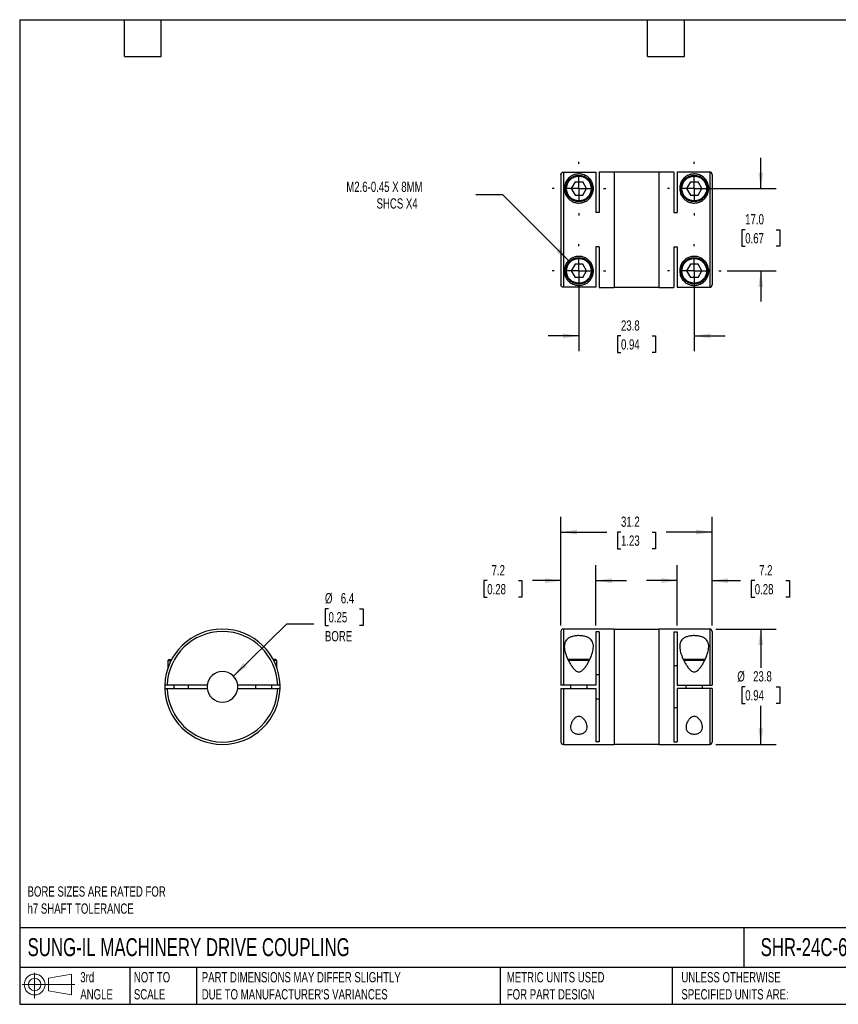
# Model space of a CAD drawing. Header units: millimetres. Extents: x 6 to 273, y 6 to 210.
# Tile 1 of 2: x 6 to 175, y 6 to 210. Entities that reach past the tile are written whole.
import ezdxf

# ---------------------------------------------------------------- set-up
doc = ezdxf.new("R2010")
doc.units = ezdxf.units.MM
doc.linetypes.add('SLD-Center', pattern=[19.05, 15.24, -1.27, 1.27, -1.27])
doc.linetypes.add('SLD-Solid', pattern=[0])
doc.layers.add('CENTER', color=40, linetype='SLD-Center')
doc.layers.add('SLD-DEFPOINTS', color=7, linetype='Continuous')
doc.layers.add('DIMENSIONS', color=140, linetype='SLD-Solid', lineweight=25)
doc.layers.add('TEXT', color=140, linetype='SLD-Solid', lineweight=25)
doc.styles.add('SLDTEXTSTYLE0', font='TXT', dxfattribs={"width": 0.7})
doc.dimstyles.new('SLDDIMSTYLE0', dxfattribs={"dimtxt": 2.158008, "dimasz": 3.302, "dimexe": 0, "dimexo": 0.0625, "dimgap": 0.539502, "dimtad": 0, "dimtih": 1, "dimtoh": 1, "dimdec": 1, "dimrnd": 1e-09, "dimzin": 12, "dimdsep": 46, "dimtxsty": 'SLDTEXTSTYLE0', "dimsah": 1, "dimcen": 0.09, "dimadec": 0, "dimazin": 3, "dimtfac": 1, "dimtdec": 1, "dimtmove": 0, "dimatfit": 0, "dimfxl": 0, "dimfrac": 2, "dimtolj": 1, "dimtzin": 12, "dimarcsym": 0})
doc.dimstyles.new('SLDDIMSTYLE1', dxfattribs={"dimtxt": 2.158008, "dimasz": 3.302, "dimexe": 0, "dimexo": 0.0625, "dimgap": 0.539502, "dimtad": 0, "dimtih": 1, "dimtoh": 1, "dimdec": 1, "dimrnd": 1e-09, "dimzin": 12, "dimdsep": 46, "dimtxsty": 'SLDTEXTSTYLE0', "dimsah": 1, "dimcen": 0.09, "dimadec": 0, "dimazin": 3, "dimtfac": 1, "dimtdec": 1, "dimtofl": 0, "dimtmove": 0, "dimatfit": 3, "dimfxl": 0, "dimfrac": 2, "dimtolj": 1, "dimtzin": 12, "dimarcsym": 0})
doc.dimstyles.new('SLDDIMSTYLE2', dxfattribs={"dimtxt": 2.158008, "dimasz": 3.302, "dimexe": 0, "dimexo": 0.0625, "dimgap": 0.539502, "dimtad": 0, "dimtih": 1, "dimtoh": 1, "dimdec": 1, "dimrnd": 1e-09, "dimzin": 12, "dimdsep": 46, "dimtxsty": 'SLDTEXTSTYLE0', "dimsah": 1, "dimcen": 0, "dimadec": 0, "dimazin": 3, "dimtfac": 1, "dimtdec": 1, "dimtofl": 0, "dimtmove": 0, "dimatfit": 3, "dimfxl": 0, "dimfrac": 2, "dimtolj": 1, "dimtzin": 12, "dimarcsym": 0})
doc.dimstyles.new('SLDDIMSTYLE3', dxfattribs={"dimtxt": 2.158008, "dimasz": 3.302, "dimexe": 0, "dimexo": 0.0625, "dimgap": 0.539502, "dimtad": 0, "dimtih": 1, "dimtoh": 1, "dimdec": 1, "dimrnd": 1e-09, "dimzin": 4, "dimdsep": 46, "dimtxsty": 'SLDTEXTSTYLE0', "dimsah": 1, "dimcen": 0.09, "dimadec": 0, "dimazin": 1, "dimtfac": 1, "dimtdec": 1, "dimtmove": 0, "dimatfit": 0, "dimfxl": 0, "dimfrac": 2, "dimtolj": 1, "dimtzin": 12, "dimarcsym": 0})
doc.dimstyles.new('SLDDIMSTYLE4', dxfattribs={"dimtxt": 2.158008, "dimasz": 3.302, "dimexe": 0, "dimexo": 0.0625, "dimgap": 0.539502, "dimtad": 0, "dimtih": 1, "dimtoh": 1, "dimdec": 1, "dimrnd": 1e-09, "dimzin": 12, "dimdsep": 46, "dimtxsty": 'SLDTEXTSTYLE0', "dimsah": 1, "dimcen": 0, "dimadec": 0, "dimazin": 3, "dimtfac": 1, "dimtdec": 1, "dimtofl": 0, "dimtmove": 0, "dimatfit": 3, "dimfxl": 0, "dimfrac": 2, "dimtolj": 1, "dimtzin": 12, "dimarcsym": 0})

# ---------------------------------------------------------------- blocks, each defined once
blk = doc.blocks.new('Block11')
at = {"color": 7, "linetype": 'SLD-Solid', "lineweight": 18}
for p, q in [((2.59, 5.31), (2.59, 0)), ((5.48, 4.17), (10.18, 5.03)), ((5.48, 1.6), (5.48, 4.17)), ((10.18, 5.03), (10.18, 0.73)), ((0, 2.88), (10.87, 2.88)), ((5.48, 1.6), (10.18, 0.73))]:
    blk.add_line(p, q, dxfattribs=at)
for radius in [2.15, 1.29]:
    blk.add_circle((2.59, 2.88), radius, dxfattribs=at)
blk = doc.blocks.new('Block12')
at = {"layer": 'SLD-DEFPOINTS'}
blk.add_blockref('Block11', (0, 0), dxfattribs=at)
blk = doc.blocks.new('_D')
at = {"layer": 'DIMENSIONS'}
for p, q in [((142.02, 84.5), (142.02, 96.96)), ((149.22, 84.55), (149.22, 96.96)), ((142.02, 93.78), (135.67, 93.78)), ((149.22, 93.78), (155.08, 93.78)), ((158.01, 93.78), (157.28, 93.78)), ((157.28, 93.78), (157.28, 90.35)), ((164.42, 93.78), (165.15, 93.78)), ((165.15, 93.78), (165.15, 90.35)), ((157.28, 90.35), (158.01, 90.35)), ((165.15, 90.35), (164.42, 90.35))]:
    blk.add_line(p, q, dxfattribs=at)
for points in [[(142.02, 93.78), (138.71, 94.29), (138.71, 93.27)], [(149.22, 93.78), (152.52, 93.27), (152.52, 94.29)]]:
    blk.add_solid(points, dxfattribs=at)
at = {"layer": 'DIMENSIONS', "char_height": 2.117, "attachment_point": 1, "style": 'SLDTEXTSTYLE0'}
for s, insert in [('7.2', (158.91, 96.99)), ('0.28', (158.01, 93.08))]:
    blk.add_mtext(s, dxfattribs=dict(at, insert=insert))
blk = doc.blocks.new('_D_1')
at = {"layer": 'DIMENSIONS'}
for p, q in [((118.02, 84.55), (118.02, 96.96)), ((125.22, 84.5), (125.22, 96.96)), ((102.81, 93.78), (102.09, 93.78)), ((102.09, 93.78), (102.09, 90.35)), ((109.23, 93.78), (109.95, 93.78)), ((109.95, 93.78), (109.95, 90.35)), ((118.02, 93.78), (112.15, 93.78)), ((125.22, 93.78), (131.57, 93.78)), ((102.09, 90.35), (102.81, 90.35)), ((109.95, 90.35), (109.23, 90.35))]:
    blk.add_line(p, q, dxfattribs=at)
for points in [[(118.02, 93.78), (114.71, 94.29), (114.71, 93.27)], [(125.22, 93.78), (128.52, 93.27), (128.52, 94.29)]]:
    blk.add_solid(points, dxfattribs=at)
at = {"layer": 'DIMENSIONS', "char_height": 2.117, "attachment_point": 1, "style": 'SLDTEXTSTYLE0'}
for s, insert in [('7.2', (103.71, 96.99)), ('0.28', (102.81, 93.08))]:
    blk.add_mtext(s, dxfattribs=dict(at, insert=insert))
blk = doc.blocks.new('_D_2')
at = {"layer": 'DIMENSIONS'}
for p, q in [((118.02, 84.55), (118.02, 106.97)), ((149.22, 84.55), (149.22, 106.97)), ((118.02, 103.8), (127.49, 103.8)), ((130.41, 103.8), (129.69, 103.8)), ((129.69, 103.8), (129.69, 100.37)), ((136.82, 103.8), (137.55, 103.8)), ((137.55, 103.8), (137.55, 100.37)), ((149.22, 103.8), (139.75, 103.8)), ((129.69, 100.37), (130.41, 100.37)), ((137.55, 100.37), (136.82, 100.37))]:
    blk.add_line(p, q, dxfattribs=at)
for points in [[(118.02, 103.8), (121.32, 103.29), (121.32, 104.31)], [(149.22, 103.8), (145.91, 104.31), (145.91, 103.29)]]:
    blk.add_solid(points, dxfattribs=at)
at = {"layer": 'DIMENSIONS', "char_height": 2.117, "attachment_point": 1, "style": 'SLDTEXTSTYLE0'}
for s, insert in [('31.2', (130.41, 107.01)), ('1.23', (130.41, 103.1))]:
    blk.add_mtext(s, dxfattribs=dict(at, insert=insert))
blk = doc.blocks.new('_D_3')
at = {"layer": 'DIMENSIONS'}
for p, q in [((149.99, 83.78), (162.42, 83.78)), ((159.25, 83.78), (159.25, 75.79)), ((156.04, 71.88), (155.31, 71.88)), ((155.31, 71.88), (155.31, 68.45)), ((162.45, 71.88), (163.18, 71.88)), ((163.18, 71.88), (163.18, 68.45)), ((155.31, 68.45), (156.04, 68.45)), ((159.25, 59.98), (159.25, 67.97)), ((163.18, 68.45), (162.45, 68.45)), ((149.99, 59.98), (162.42, 59.98))]:
    blk.add_line(p, q, dxfattribs=at)
for points in [[(159.25, 83.78), (158.74, 80.48), (159.75, 80.48)], [(159.25, 59.98), (159.75, 63.28), (158.74, 63.28)]]:
    blk.add_solid(points, dxfattribs=at)
at = {"layer": 'DIMENSIONS', "char_height": 2.117, "attachment_point": 1, "style": 'SLDTEXTSTYLE0'}
for s, insert in [('%%c', (154.41, 75.09)), ('23.8', (157.67, 75.09)), ('0.94', (156.04, 71.18))]:
    blk.add_mtext(s, dxfattribs=dict(at, insert=insert))
blk = doc.blocks.new('_D_5')
at = {"layer": 'DIMENSIONS'}
for p, q in [((121.72, 156.44), (121.72, 141.11)), ((145.52, 156.44), (145.52, 141.11)), ((121.72, 144.29), (115.37, 144.29)), ((130.41, 144.29), (129.69, 144.29)), ((129.69, 144.29), (129.69, 140.86)), ((136.82, 144.29), (137.55, 144.29)), ((137.55, 144.29), (137.55, 140.86)), ((145.52, 144.29), (151.87, 144.29)), ((129.69, 140.86), (130.41, 140.86)), ((137.55, 140.86), (136.82, 140.86))]:
    blk.add_line(p, q, dxfattribs=at)
for points in [[(121.72, 144.29), (118.41, 144.8), (118.41, 143.78)], [(145.52, 144.29), (148.82, 143.78), (148.82, 144.8)]]:
    blk.add_solid(points, dxfattribs=at)
at = {"layer": 'DIMENSIONS', "char_height": 2.117, "attachment_point": 1, "style": 'SLDTEXTSTYLE0'}
for s, insert in [('23.8', (130.41, 147.5)), ('0.94', (130.41, 143.59))]:
    blk.add_mtext(s, dxfattribs=dict(at, insert=insert))
blk = doc.blocks.new('_D_6')
at = {"layer": 'DIMENSIONS'}
for p, q in [((159.25, 174.71), (159.25, 181.06)), ((146.79, 174.71), (162.42, 174.71)), ((156.04, 166.21), (155.31, 166.21)), ((155.31, 166.21), (155.31, 162.78)), ((162.45, 166.21), (163.18, 166.21)), ((163.18, 166.21), (163.18, 162.78)), ((155.31, 162.78), (156.04, 162.78)), ((163.18, 162.78), (162.45, 162.78)), ((152.33, 157.71), (162.42, 157.71)), ((159.25, 157.71), (159.25, 151.36))]:
    blk.add_line(p, q, dxfattribs=at)
for points in [[(159.25, 174.71), (159.75, 178.01), (158.74, 178.01)], [(159.25, 157.71), (158.74, 154.41), (159.75, 154.41)]]:
    blk.add_solid(points, dxfattribs=at)
at = {"layer": 'DIMENSIONS', "char_height": 2.117, "attachment_point": 1, "style": 'SLDTEXTSTYLE0'}
for s, insert in [('17.0', (156.04, 169.42)), ('0.67', (156.04, 165.51))]:
    blk.add_mtext(s, dxfattribs=dict(at, insert=insert))
blk = doc.blocks.new('_D_7')
at = {"layer": 'DIMENSIONS'}
for p, q in [((106.04, 173.39), (100.48, 173.39)), ((119.77, 159.65), (106.04, 173.39))]:
    blk.add_line(p, q, dxfattribs=at)
blk.add_solid([(119.77, 159.65), (117.8, 162.35), (117.08, 161.63)], dxfattribs=at)
at = {"layer": 'DIMENSIONS', "attachment_point": 1, "style": 'SLDTEXTSTYLE0'}
for s, insert, char_height in [('M2.6-0.45 X 8MM', (73.73, 176.12), 2.1167), ('SHCS X4', (79.98, 172.69), 2.117)]:
    blk.add_mtext(s, dxfattribs=dict(at, insert=insert, char_height=char_height))
blk = doc.blocks.new('SW_CENTERMARKSYMBOL_1')
at = {"layer": 'CENTER', "color": 0}
for p, q in [((0, 5.08), (0, 5.54)), ((0, 0), (0, 2.54)), ((-5.08, 0), (-5.54, 0)), ((0, 0), (-2.54, 0)), ((0, 0), (0, -2.54)), ((0, 0), (2.54, 0)), ((5.08, 0), (5.54, 0)), ((0, -5.08), (0, -5.54))]:
    blk.add_line(p, q, dxfattribs=at)
blk = doc.blocks.new('SW_CENTERMARKSYMBOL_2')
at = {"layer": 'CENTER', "color": 0}
for p, q in [((0, 5.08), (0, 5.54)), ((0, 0), (0, 2.54)), ((-5.08, 0), (-5.54, 0)), ((0, 0), (-2.54, 0)), ((0, 0), (0, -2.54)), ((0, 0), (2.54, 0)), ((5.08, 0), (5.54, 0)), ((0, -5.08), (0, -5.54))]:
    blk.add_line(p, q, dxfattribs=at)
blk = doc.blocks.new('SW_CENTERMARKSYMBOL_3')
at = {"layer": 'CENTER', "color": 0}
for p, q in [((0, 5.08), (0, 5.54)), ((0, 0), (0, 2.54)), ((-5.08, 0), (-5.54, 0)), ((0, 0), (-2.54, 0)), ((0, 0), (0, -2.54)), ((0, 0), (2.54, 0)), ((5.08, 0), (5.54, 0)), ((0, -5.08), (0, -5.54))]:
    blk.add_line(p, q, dxfattribs=at)
blk = doc.blocks.new('SW_CENTERMARKSYMBOL_4')
at = {"layer": 'CENTER', "color": 0}
for p, q in [((0, 5.08), (0, 5.54)), ((0, 0), (0, 2.54)), ((-5.08, 0), (-5.54, 0)), ((0, 0), (-2.54, 0)), ((0, 0), (0, -2.54)), ((0, 0), (2.54, 0)), ((5.08, 0), (5.54, 0)), ((0, -5.08), (0, -5.54))]:
    blk.add_line(p, q, dxfattribs=at)
blk = doc.blocks.new('_D_8')
at = {"layer": 'DIMENSIONS'}
for p, q in [((70.07, 87.99), (69.35, 87.99)), ((69.35, 87.99), (69.35, 84.56)), ((76.49, 87.99), (77.21, 87.99)), ((77.21, 87.99), (77.21, 84.56)), ((50.45, 74.1), (61.48, 84.86)), ((61.48, 84.86), (67.04, 84.86)), ((69.35, 84.56), (70.07, 84.56)), ((77.21, 84.56), (76.49, 84.56))]:
    blk.add_line(p, q, dxfattribs=at)
blk.add_solid([(50.45, 74.1), (53.17, 76.04), (52.46, 76.77)], dxfattribs=at)
at = {"layer": 'DIMENSIONS', "char_height": 2.117, "attachment_point": 1, "style": 'SLDTEXTSTYLE0'}
for s, insert in [('%%c', (69.34, 91.21)), ('6.4', (72.6, 91.21)), ('0.25', (70.07, 87.29)), ('BORE', (69.33, 83.38))]:
    blk.add_mtext(s, dxfattribs=dict(at, insert=insert))

msp = doc.modelspace()

# ---------------------------------------------------------------- linework, layer by layer
for p, q in [((118.02, 177.6), (118.02, 154.82)), ((118.52, 178.1), (118.52, 154.32)), ((118.52, 178.1), (125.22, 178.1)), ((125.22, 178.1), (125.22, 169.77)), ((129.02, 178.11), (125.92, 178.11)), ((125.92, 178.11), (125.92, 169.77)), ((129.02, 178.11), (129.02, 154.31)), ((138.22, 178.06), (129.02, 178.06)), ((141.32, 178.11), (138.22, 178.11)), ((138.22, 178.11), (138.22, 154.31)), ((141.32, 178.11), (141.32, 169.77)), ((142.02, 178.1), (142.02, 169.77)), ((148.72, 178.1), (142.02, 178.1)), ((148.72, 178.1), (148.72, 154.32)), ((149.22, 177.6), (149.22, 154.82)), ((120.92, 176.09), (120.13, 174.71)), ((120.92, 176.09), (122.51, 176.09)), ((123.3, 174.71), (122.51, 176.09)), ((144.72, 176.09), (143.93, 174.71)), ((144.72, 176.09), (146.31, 176.09)), ((147.1, 174.71), (146.31, 176.09)), ((120.13, 174.71), (120.92, 173.34)), ((120.92, 173.34), (122.51, 173.34)), ((122.51, 173.34), (123.3, 174.71)), ((143.93, 174.71), (144.72, 173.34)), ((144.72, 173.34), (146.31, 173.34)), ((146.31, 173.34), (147.1, 174.71)), ((125.92, 169.77), (125.22, 169.77)), ((141.32, 169.77), (142.02, 169.77)), ((125.92, 162.65), (125.22, 162.65)), ((125.22, 162.65), (125.22, 154.32)), ((125.92, 162.65), (125.92, 154.31)), ((141.32, 162.65), (142.02, 162.65)), ((141.32, 162.65), (141.32, 154.31)), ((142.02, 162.65), (142.02, 154.32)), ((120.92, 159.09), (120.13, 157.71)), ((122.51, 159.09), (120.92, 159.09)), ((123.3, 157.71), (122.51, 159.09)), ((144.72, 159.09), (143.93, 157.71)), ((146.31, 159.09), (144.72, 159.09)), ((147.1, 157.71), (146.31, 159.09)), ((120.13, 157.71), (120.92, 156.34)), ((122.51, 156.34), (123.3, 157.71)), ((143.93, 157.71), (144.72, 156.34)), ((146.31, 156.34), (147.1, 157.71)), ((122.51, 156.34), (120.92, 156.34)), ((146.31, 156.34), (144.72, 156.34)), ((125.22, 154.32), (118.52, 154.32)), ((125.92, 154.31), (129.02, 154.31)), ((129.02, 154.36), (138.22, 154.36)), ((138.22, 154.31), (141.32, 154.31)), ((142.02, 154.32), (148.72, 154.32)), ((129.02, 83.78), (118.52, 83.78)), ((118.52, 83.78), (118.52, 72.23)), ((129.02, 83.78), (129.02, 59.98)), ((138.22, 83.73), (129.02, 83.73)), ((148.72, 83.78), (138.22, 83.78)), ((138.22, 83.78), (138.22, 59.98)), ((148.72, 83.78), (148.72, 72.23)), ((118.02, 83.28), (118.02, 72.23)), ((125.92, 83.23), (125.22, 83.23)), ((125.22, 83.23), (125.22, 72.23)), ((125.92, 83.23), (125.92, 60.53)), ((141.32, 83.23), (142.02, 83.23)), ((141.32, 83.23), (141.32, 60.53)), ((142.02, 83.23), (142.02, 72.23)), ((149.22, 83.28), (149.22, 72.23)), ((37.13, 77.48), (36.93, 77.28)), ((36.93, 77.28), (36.93, 75.76)), ((36.93, 77.28), (37.57, 77.28)), ((37.13, 77.48), (37.68, 77.48)), ((59.23, 77.48), (58.68, 77.48)), ((59.43, 77.28), (58.78, 77.28)), ((59.43, 77.28), (59.23, 77.48)), ((59.43, 75.76), (59.43, 77.28)), ((123.96, 77.48), (119.48, 77.48)), ((123.86, 77.28), (119.57, 77.28)), ((147.76, 77.48), (143.28, 77.48)), ((147.66, 77.28), (143.37, 77.28)), ((142.02, 76.18), (141.32, 76.18)), ((125.22, 74.43), (125.92, 74.43)), ((45.02, 72.23), (36.78, 72.23)), ((36.78, 71.53), (45.02, 71.53)), ((38.18, 72.23), (38.18, 71.53)), ((41.18, 71.53), (41.18, 72.23)), ((59.57, 72.23), (51.33, 72.23)), ((51.33, 71.53), (59.57, 71.53)), ((54.98, 72.23), (54.98, 71.53)), ((58.38, 71.53), (58.38, 72.23)), ((118.02, 71.53), (118.02, 60.48)), ((125.22, 72.23), (118.52, 72.23)), ((118.52, 71.53), (125.22, 71.53)), ((118.52, 71.53), (118.52, 59.98)), ((120.02, 72.23), (120.02, 71.53)), ((123.42, 71.53), (123.42, 72.23)), ((125.22, 71.53), (125.22, 60.53)), ((142.02, 72.23), (148.72, 72.23)), ((142.02, 71.53), (142.02, 60.53)), ((148.72, 71.53), (142.02, 71.53)), ((143.82, 72.23), (143.82, 71.53)), ((147.22, 71.53), (147.22, 72.23)), ((148.72, 71.53), (148.72, 59.98)), ((149.22, 71.53), (149.22, 60.48)), ((125.92, 69.33), (125.22, 69.33)), ((141.32, 67.58), (142.02, 67.58)), ((118.52, 59.98), (129.02, 59.98)), ((125.92, 60.53), (125.22, 60.53)), ((129.02, 60.03), (138.22, 60.03)), ((138.22, 59.98), (148.72, 59.98)), ((141.32, 60.53), (142.02, 60.53))]:
    msp.add_line(p, q)
for centre, radius in [((121.72, 174.71), 2.75), ((121.72, 174.71), 2.55), ((145.52, 174.71), 2.75), ((145.52, 174.71), 2.55), ((121.72, 157.71), 2.75), ((121.72, 157.71), 2.55), ((145.52, 157.71), 2.75), ((145.52, 157.71), 2.55)]:
    msp.add_circle(centre, radius)
for centre, radius, start, end in [((48.18, 71.88), 11.9, 1.6854, 178.3146), ((118.52, 83.28), 0.5, 90, 180), ((148.72, 83.28), 0.5, 0, 90), ((48.18, 71.88), 11.4, 1.7594, 178.2406), ((48.18, 71.88), 3.17, 6.3289, 173.6711), ((48.18, 71.88), 11.9, 178.3146, 181.6854), ((48.18, 71.88), 11.9, 181.6854, 358.3146), ((48.18, 71.88), 11.4, 181.7594, 358.2406), ((48.18, 71.88), 3.17, 173.6711, 186.3289), ((48.18, 71.88), 3.17, 186.3289, 353.6711), ((48.18, 71.88), 3.17, 353.6711, 6.3289), ((48.18, 71.88), 11.9, 358.3146, 1.6854), ((118.52, 60.48), 0.5, 180, 270), ((148.72, 60.48), 0.5, 270, 0)]:
    msp.add_arc(centre, radius, start, end)
for points, knots in [([(118.02, 177.6), (118.02, 177.74), (118.07, 177.87), (118.26, 178.05), (118.38, 178.1), (118.52, 178.1)], [0, 0, 0, 0, 0.5, 0.5, 1, 1, 1, 1]), ([(124.72, 174.71), (124.72, 174.53), (124.7, 174.34), (124.63, 173.95), (124.57, 173.76), (124.41, 173.36), (124.3, 173.17), (124.04, 172.79), (123.88, 172.62), (123.52, 172.3), (123.31, 172.15), (122.86, 171.92), (122.61, 171.83), (122.23, 171.75), (122.1, 171.73), (121.84, 171.71), (121.7, 171.71), (121.44, 171.72), (121.31, 171.73), (121.06, 171.78), (120.93, 171.81), (120.56, 171.93), (120.33, 172.04), (120.01, 172.24), (119.91, 172.31), (119.72, 172.47), (119.63, 172.55), (119.39, 172.81), (119.25, 172.99), (119.02, 173.37), (118.93, 173.57), (118.8, 173.96), (118.76, 174.16), (118.72, 174.54), (118.71, 174.72), (118.75, 175.26), (118.83, 175.58), (119.01, 176.02), (119.08, 176.16), (119.25, 176.42), (119.34, 176.54), (119.63, 176.89), (119.86, 177.09), (120.26, 177.34), (120.4, 177.41), (120.64, 177.51), (120.72, 177.54), (120.9, 177.6), (121, 177.62), (121.21, 177.67), (121.32, 177.69), (121.51, 177.7), (121.57, 177.71), (121.7, 177.71), (121.77, 177.71), (121.96, 177.7), (122.09, 177.69), (122.31, 177.65), (122.42, 177.63), (122.7, 177.55), (122.87, 177.49), (123.17, 177.34), (123.3, 177.26), (123.69, 176.99), (123.9, 176.79), (124.18, 176.43), (124.27, 176.3), (124.42, 176.02), (124.49, 175.88), (124.65, 175.42), (124.72, 175.08), (124.72, 174.71)], [0, 0, 0, 0, 0.03125, 0.03125, 0.0625, 0.0625, 0.09375, 0.09375, 0.125, 0.125, 0.15625, 0.15625, 0.1875, 0.1875, 0.203125, 0.203125, 0.21875, 0.21875, 0.234375, 0.234375, 0.25, 0.25, 0.28125, 0.28125, 0.296875, 0.296875, 0.3125, 0.3125, 0.34375, 0.34375, 0.375, 0.375, 0.40625, 0.40625, 0.4375, 0.4375, 0.5, 0.5, 0.53125, 0.53125, 0.5625, 0.5625, 0.625, 0.625, 0.65625, 0.65625, 0.671875, 0.671875, 0.6875, 0.6875, 0.703125, 0.703125, 0.710938, 0.710938, 0.71875, 0.71875, 0.734375, 0.734375, 0.75, 0.75, 0.78125, 0.78125, 0.8125, 0.8125, 0.875, 0.875, 0.90625, 0.90625, 0.9375, 0.9375, 1, 1, 1, 1]), ([(148.52, 174.71), (148.52, 174.53), (148.5, 174.34), (148.43, 173.95), (148.37, 173.76), (148.21, 173.36), (148.1, 173.17), (147.84, 172.79), (147.68, 172.62), (147.32, 172.3), (147.11, 172.15), (146.66, 171.92), (146.41, 171.83), (146.03, 171.75), (145.9, 171.73), (145.64, 171.71), (145.5, 171.71), (145.24, 171.72), (145.11, 171.73), (144.86, 171.78), (144.73, 171.81), (144.36, 171.93), (144.13, 172.04), (143.81, 172.24), (143.71, 172.31), (143.52, 172.47), (143.43, 172.55), (143.19, 172.81), (143.05, 172.99), (142.82, 173.37), (142.73, 173.57), (142.6, 173.96), (142.56, 174.16), (142.52, 174.54), (142.51, 174.72), (142.55, 175.26), (142.63, 175.58), (142.81, 176.02), (142.88, 176.16), (143.05, 176.42), (143.14, 176.54), (143.43, 176.89), (143.66, 177.09), (144.06, 177.34), (144.2, 177.41), (144.44, 177.51), (144.52, 177.54), (144.7, 177.6), (144.8, 177.62), (145.01, 177.67), (145.12, 177.69), (145.31, 177.7), (145.37, 177.71), (145.5, 177.71), (145.57, 177.71), (145.76, 177.7), (145.89, 177.69), (146.11, 177.65), (146.22, 177.63), (146.5, 177.55), (146.67, 177.49), (146.97, 177.34), (147.1, 177.26), (147.49, 176.99), (147.7, 176.79), (147.98, 176.43), (148.07, 176.3), (148.22, 176.02), (148.29, 175.88), (148.45, 175.42), (148.52, 175.08), (148.52, 174.71)], [0, 0, 0, 0, 0.03125, 0.03125, 0.0625, 0.0625, 0.09375, 0.09375, 0.125, 0.125, 0.15625, 0.15625, 0.1875, 0.1875, 0.203125, 0.203125, 0.21875, 0.21875, 0.234375, 0.234375, 0.25, 0.25, 0.28125, 0.28125, 0.296875, 0.296875, 0.3125, 0.3125, 0.34375, 0.34375, 0.375, 0.375, 0.40625, 0.40625, 0.4375, 0.4375, 0.5, 0.5, 0.53125, 0.53125, 0.5625, 0.5625, 0.625, 0.625, 0.65625, 0.65625, 0.671875, 0.671875, 0.6875, 0.6875, 0.703125, 0.703125, 0.710937, 0.710937, 0.71875, 0.71875, 0.734375, 0.734375, 0.75, 0.75, 0.78125, 0.78125, 0.8125, 0.8125, 0.875, 0.875, 0.90625, 0.90625, 0.9375, 0.9375, 1, 1, 1, 1]), ([(149.22, 177.6), (149.22, 177.74), (149.16, 177.87), (148.98, 178.05), (148.85, 178.1), (148.72, 178.1)], [0, 0, 0, 0, 0.5, 0.5, 1, 1, 1, 1]), ([(121.72, 154.71), (121.58, 154.71), (121.45, 154.72), (121.22, 154.75), (121.11, 154.77), (120.81, 154.84), (120.64, 154.9), (120.33, 155.04), (120.19, 155.12), (119.93, 155.29), (119.81, 155.39), (119.48, 155.69), (119.29, 155.92), (119.05, 156.33), (118.98, 156.47), (118.86, 156.77), (118.82, 156.93), (118.75, 157.26), (118.72, 157.43), (118.71, 157.8), (118.72, 157.98), (118.78, 158.36), (118.83, 158.56), (118.98, 158.95), (119.07, 159.15), (119.32, 159.53), (119.47, 159.71), (119.82, 160.04), (120.02, 160.19), (120.34, 160.38), (120.46, 160.44), (120.7, 160.53), (120.82, 160.58), (121.07, 160.64), (121.2, 160.67), (121.46, 160.7), (121.59, 160.71), (121.98, 160.71), (122.24, 160.68), (122.75, 160.54), (122.98, 160.44), (123.42, 160.19), (123.62, 160.04), (123.97, 159.71), (124.12, 159.53), (124.36, 159.15), (124.45, 158.95), (124.6, 158.56), (124.65, 158.36), (124.74, 157.79), (124.72, 157.43), (124.58, 156.76), (124.46, 156.46), (124.15, 155.92), (123.96, 155.69), (123.62, 155.39), (123.5, 155.29), (123.24, 155.12), (123.1, 155.04), (122.79, 154.9), (122.63, 154.84), (122.32, 154.77), (122.22, 154.75), (121.98, 154.72), (121.85, 154.71), (121.72, 154.71)], [0, 0, 0, 0, 0.015625, 0.015625, 0.03125, 0.03125, 0.0625, 0.0625, 0.09375, 0.09375, 0.125, 0.125, 0.1875, 0.1875, 0.21875, 0.21875, 0.25, 0.25, 0.28125, 0.28125, 0.3125, 0.3125, 0.34375, 0.34375, 0.375, 0.375, 0.40625, 0.40625, 0.4375, 0.4375, 0.453125, 0.453125, 0.46875, 0.46875, 0.484375, 0.484375, 0.5, 0.5, 0.53125, 0.53125, 0.5625, 0.5625, 0.59375, 0.59375, 0.625, 0.625, 0.65625, 0.65625, 0.6875, 0.6875, 0.75, 0.75, 0.8125, 0.8125, 0.875, 0.875, 0.90625, 0.90625, 0.9375, 0.9375, 0.96875, 0.96875, 0.984375, 0.984375, 1, 1, 1, 1]), ([(145.52, 154.71), (145.38, 154.71), (145.25, 154.72), (145.02, 154.75), (144.91, 154.77), (144.61, 154.84), (144.44, 154.9), (144.13, 155.04), (143.99, 155.12), (143.73, 155.29), (143.61, 155.39), (143.28, 155.69), (143.09, 155.92), (142.85, 156.33), (142.78, 156.47), (142.66, 156.77), (142.62, 156.93), (142.55, 157.26), (142.52, 157.43), (142.51, 157.8), (142.52, 157.98), (142.58, 158.36), (142.63, 158.56), (142.78, 158.95), (142.87, 159.15), (143.12, 159.53), (143.27, 159.71), (143.62, 160.04), (143.82, 160.19), (144.14, 160.38), (144.26, 160.44), (144.5, 160.53), (144.62, 160.58), (144.87, 160.64), (145, 160.67), (145.26, 160.7), (145.39, 160.71), (145.78, 160.71), (146.04, 160.68), (146.55, 160.54), (146.78, 160.44), (147.22, 160.19), (147.42, 160.04), (147.77, 159.71), (147.92, 159.53), (148.16, 159.15), (148.25, 158.95), (148.4, 158.56), (148.45, 158.36), (148.54, 157.79), (148.52, 157.43), (148.38, 156.76), (148.26, 156.46), (147.95, 155.92), (147.76, 155.69), (147.42, 155.39), (147.3, 155.29), (147.04, 155.12), (146.9, 155.04), (146.59, 154.9), (146.43, 154.84), (146.12, 154.77), (146.02, 154.75), (145.78, 154.72), (145.65, 154.71), (145.52, 154.71)], [0, 0, 0, 0, 0.015625, 0.015625, 0.03125, 0.03125, 0.0625, 0.0625, 0.09375, 0.09375, 0.125, 0.125, 0.1875, 0.1875, 0.21875, 0.21875, 0.25, 0.25, 0.28125, 0.28125, 0.3125, 0.3125, 0.34375, 0.34375, 0.375, 0.375, 0.40625, 0.40625, 0.4375, 0.4375, 0.453125, 0.453125, 0.46875, 0.46875, 0.484375, 0.484375, 0.5, 0.5, 0.53125, 0.53125, 0.5625, 0.5625, 0.59375, 0.59375, 0.625, 0.625, 0.65625, 0.65625, 0.6875, 0.6875, 0.75, 0.75, 0.8125, 0.8125, 0.875, 0.875, 0.90625, 0.90625, 0.9375, 0.9375, 0.96875, 0.96875, 0.984375, 0.984375, 1, 1, 1, 1]), ([(118.52, 154.32), (118.38, 154.32), (118.26, 154.37), (118.07, 154.55), (118.02, 154.68), (118.02, 154.82)], [0, 0, 0, 0, 0.5, 0.5, 1, 1, 1, 1]), ([(148.72, 154.32), (148.85, 154.32), (148.98, 154.37), (149.16, 154.55), (149.22, 154.68), (149.22, 154.82)], [0, 0, 0, 0, 0.5, 0.5, 1, 1, 1, 1]), ([(121.72, 74.94), (121.58, 74.94), (121.45, 74.97), (121.22, 75.08), (121.11, 75.16), (120.81, 75.4), (120.64, 75.6), (120.33, 76), (120.19, 76.2), (119.93, 76.62), (119.81, 76.83), (119.48, 77.46), (119.29, 77.89), (119.05, 78.51), (118.98, 78.72), (118.86, 79.13), (118.82, 79.33), (118.75, 79.73), (118.72, 79.92), (118.71, 80.3), (118.72, 80.48), (118.78, 80.83), (118.83, 81), (118.98, 81.31), (119.07, 81.46), (119.32, 81.73), (119.47, 81.85), (119.82, 82.06), (120.02, 82.15), (120.34, 82.25), (120.46, 82.29), (120.7, 82.34), (120.82, 82.36), (121.07, 82.4), (121.2, 82.41), (121.46, 82.43), (121.59, 82.43), (121.98, 82.43), (122.24, 82.41), (122.75, 82.34), (122.98, 82.29), (123.42, 82.15), (123.62, 82.06), (123.97, 81.85), (124.12, 81.73), (124.36, 81.46), (124.45, 81.31), (124.6, 81), (124.65, 80.83), (124.74, 80.31), (124.72, 79.92), (124.58, 79.13), (124.46, 78.73), (124.15, 77.89), (123.96, 77.46), (123.62, 76.83), (123.5, 76.62), (123.24, 76.2), (123.1, 76), (122.79, 75.6), (122.63, 75.41), (122.32, 75.16), (122.22, 75.08), (121.98, 74.97), (121.85, 74.94), (121.72, 74.94)], [0, 0, 0, 0, 0.015625, 0.015625, 0.03125, 0.03125, 0.0625, 0.0625, 0.09375, 0.09375, 0.125, 0.125, 0.1875, 0.1875, 0.21875, 0.21875, 0.25, 0.25, 0.28125, 0.28125, 0.3125, 0.3125, 0.34375, 0.34375, 0.375, 0.375, 0.40625, 0.40625, 0.4375, 0.4375, 0.453125, 0.453125, 0.46875, 0.46875, 0.484375, 0.484375, 0.5, 0.5, 0.53125, 0.53125, 0.5625, 0.5625, 0.59375, 0.59375, 0.625, 0.625, 0.65625, 0.65625, 0.6875, 0.6875, 0.75, 0.75, 0.8125, 0.8125, 0.875, 0.875, 0.90625, 0.90625, 0.9375, 0.9375, 0.96875, 0.96875, 0.984375, 0.984375, 1, 1, 1, 1]), ([(145.52, 74.94), (145.38, 74.94), (145.25, 74.97), (145.02, 75.08), (144.91, 75.16), (144.61, 75.4), (144.44, 75.6), (144.13, 76), (143.99, 76.2), (143.73, 76.62), (143.61, 76.83), (143.28, 77.46), (143.09, 77.89), (142.85, 78.51), (142.78, 78.72), (142.66, 79.13), (142.62, 79.33), (142.55, 79.73), (142.52, 79.92), (142.51, 80.3), (142.52, 80.48), (142.58, 80.83), (142.63, 81), (142.78, 81.31), (142.87, 81.46), (143.12, 81.73), (143.27, 81.85), (143.62, 82.06), (143.82, 82.15), (144.14, 82.25), (144.26, 82.29), (144.5, 82.34), (144.62, 82.36), (144.87, 82.4), (145, 82.41), (145.26, 82.43), (145.39, 82.43), (145.78, 82.43), (146.04, 82.41), (146.55, 82.34), (146.78, 82.29), (147.22, 82.15), (147.42, 82.06), (147.77, 81.85), (147.92, 81.73), (148.16, 81.46), (148.25, 81.31), (148.4, 81), (148.45, 80.83), (148.54, 80.31), (148.52, 79.92), (148.38, 79.13), (148.26, 78.73), (147.95, 77.89), (147.76, 77.46), (147.42, 76.83), (147.3, 76.62), (147.04, 76.2), (146.9, 76), (146.59, 75.6), (146.43, 75.41), (146.12, 75.16), (146.02, 75.08), (145.78, 74.97), (145.65, 74.94), (145.52, 74.94)], [0, 0, 0, 0, 0.015625, 0.015625, 0.03125, 0.03125, 0.0625, 0.0625, 0.09375, 0.09375, 0.125, 0.125, 0.1875, 0.1875, 0.21875, 0.21875, 0.25, 0.25, 0.28125, 0.28125, 0.3125, 0.3125, 0.34375, 0.34375, 0.375, 0.375, 0.40625, 0.40625, 0.4375, 0.4375, 0.453125, 0.453125, 0.46875, 0.46875, 0.484375, 0.484375, 0.5, 0.5, 0.53125, 0.53125, 0.5625, 0.5625, 0.59375, 0.59375, 0.625, 0.625, 0.65625, 0.65625, 0.6875, 0.6875, 0.75, 0.75, 0.8125, 0.8125, 0.875, 0.875, 0.90625, 0.90625, 0.9375, 0.9375, 0.96875, 0.96875, 0.984375, 0.984375, 1, 1, 1, 1]), ([(36.78, 72.23), (36.65, 72.23), (36.52, 72.23), (36.34, 72.23), (36.28, 72.23), (36.28, 72.23)], [0, 0, 0, 0, 0.5, 0.5, 1, 1, 1, 1]), ([(36.28, 71.53), (36.28, 71.53), (36.34, 71.53), (36.52, 71.53), (36.65, 71.53), (36.78, 71.53)], [0, 0, 0, 0, 0.5, 0.5, 1, 1, 1, 1]), ([(60.07, 72.23), (60.07, 72.23), (60.02, 72.23), (59.83, 72.23), (59.7, 72.23), (59.57, 72.23)], [0, 0, 0, 0, 0.5, 0.5, 1, 1, 1, 1]), ([(59.57, 71.53), (59.7, 71.53), (59.83, 71.53), (60.02, 71.53), (60.07, 71.53), (60.07, 71.53)], [0, 0, 0, 0, 0.5, 0.5, 1, 1, 1, 1]), ([(118.52, 72.23), (118.38, 72.23), (118.26, 72.23), (118.07, 72.23), (118.02, 72.23), (118.02, 72.23)], [0, 0, 0, 0, 0.5, 0.5, 1, 1, 1, 1]), ([(118.02, 71.53), (118.02, 71.53), (118.07, 71.53), (118.26, 71.53), (118.38, 71.53), (118.52, 71.53)], [0, 0, 0, 0, 0.5, 0.5, 1, 1, 1, 1]), ([(148.72, 72.23), (148.85, 72.23), (148.98, 72.23), (149.16, 72.23), (149.22, 72.23), (149.22, 72.23)], [0, 0, 0, 0, 0.5, 0.5, 1, 1, 1, 1]), ([(149.22, 71.53), (149.22, 71.53), (149.16, 71.53), (148.98, 71.53), (148.85, 71.53), (148.72, 71.53)], [0, 0, 0, 0, 0.5, 0.5, 1, 1, 1, 1]), ([(121.72, 65.75), (121.86, 65.75), (122, 65.72), (122.25, 65.62), (122.36, 65.55), (122.57, 65.39), (122.66, 65.3), (122.83, 65.12), (122.9, 65.02), (123.1, 64.73), (123.2, 64.52), (123.35, 64.11), (123.39, 63.9), (123.43, 63.5), (123.41, 63.31), (123.3, 62.94), (123.21, 62.77), (123, 62.54), (122.92, 62.47), (122.72, 62.35), (122.62, 62.29), (122.38, 62.21), (122.26, 62.17), (121.99, 62.13), (121.85, 62.11), (121.57, 62.11), (121.43, 62.13), (121.17, 62.17), (121.04, 62.21), (120.81, 62.3), (120.7, 62.35), (120.52, 62.47), (120.43, 62.54), (120.22, 62.77), (120.13, 62.94), (120.02, 63.31), (120.01, 63.51), (120.04, 63.91), (120.09, 64.11), (120.24, 64.52), (120.34, 64.73), (120.6, 65.12), (120.76, 65.31), (121.07, 65.55), (121.19, 65.62), (121.44, 65.72), (121.58, 65.75), (121.72, 65.75)], [0, 0, 0, 0, 0.03125, 0.03125, 0.0625, 0.0625, 0.09375, 0.09375, 0.125, 0.125, 0.1875, 0.1875, 0.25, 0.25, 0.3125, 0.3125, 0.375, 0.375, 0.40625, 0.40625, 0.4375, 0.4375, 0.46875, 0.46875, 0.5, 0.5, 0.53125, 0.53125, 0.5625, 0.5625, 0.59375, 0.59375, 0.625, 0.625, 0.6875, 0.6875, 0.75, 0.75, 0.8125, 0.8125, 0.875, 0.875, 0.9375, 0.9375, 0.96875, 0.96875, 1, 1, 1, 1]), ([(145.52, 65.75), (145.66, 65.75), (145.8, 65.72), (146.05, 65.62), (146.16, 65.55), (146.37, 65.39), (146.46, 65.3), (146.63, 65.12), (146.7, 65.02), (146.9, 64.73), (147, 64.52), (147.15, 64.11), (147.19, 63.9), (147.23, 63.5), (147.21, 63.31), (147.1, 62.94), (147.01, 62.77), (146.8, 62.54), (146.72, 62.47), (146.52, 62.35), (146.42, 62.29), (146.18, 62.21), (146.06, 62.17), (145.79, 62.13), (145.65, 62.11), (145.37, 62.11), (145.23, 62.13), (144.97, 62.17), (144.84, 62.21), (144.61, 62.3), (144.5, 62.35), (144.32, 62.47), (144.23, 62.54), (144.02, 62.77), (143.93, 62.94), (143.82, 63.31), (143.81, 63.51), (143.84, 63.91), (143.89, 64.11), (144.04, 64.52), (144.14, 64.73), (144.4, 65.12), (144.56, 65.31), (144.87, 65.55), (144.99, 65.62), (145.24, 65.72), (145.38, 65.75), (145.52, 65.75)], [0, 0, 0, 0, 0.03125, 0.03125, 0.0625, 0.0625, 0.09375, 0.09375, 0.125, 0.125, 0.1875, 0.1875, 0.25, 0.25, 0.3125, 0.3125, 0.375, 0.375, 0.40625, 0.40625, 0.4375, 0.4375, 0.46875, 0.46875, 0.5, 0.5, 0.53125, 0.53125, 0.5625, 0.5625, 0.59375, 0.59375, 0.625, 0.625, 0.6875, 0.6875, 0.75, 0.75, 0.8125, 0.8125, 0.875, 0.875, 0.9375, 0.9375, 0.96875, 0.96875, 1, 1, 1, 1])]:
    msp.add_open_spline(points, degree=3, knots=knots)
at = {"layer": 'TEXT'}
for p, q in [((6.35, 209.55), (273.05, 209.55)), ((6.35, 209.55), (6.35, 6.35)), ((27.94, 201.93), (27.94, 209.55)), ((35.56, 201.93), (35.56, 209.55)), ((135.89, 201.93), (135.89, 209.55)), ((143.51, 201.93), (143.51, 209.55)), ((27.94, 201.93), (35.56, 201.93)), ((135.89, 201.93), (143.51, 201.93)), ((273.05, 22.13), (6.35, 22.13)), ((155.76, 22.13), (155.76, 13.97)), ((273.05, 13.97), (6.35, 13.97)), ((29.04, 13.97), (29.04, 6.35)), ((42.84, 13.97), (42.84, 6.35)), ((105.48, 13.97), (105.48, 6.35)), ((141, 13.97), (141, 6.35)), ((6.35, 6.35), (273.05, 6.35))]:
    msp.add_line(p, q, dxfattribs=at)

# ---------------------------------------------------------------- block references
at = {"layer": 'CENTER'}
for name, p in [('SW_CENTERMARKSYMBOL_3', (121.72, 174.71)), ('SW_CENTERMARKSYMBOL_1', (145.52, 174.71)), ('SW_CENTERMARKSYMBOL_4', (121.72, 157.71)), ('SW_CENTERMARKSYMBOL_2', (145.52, 157.71))]:
    msp.add_blockref(name, p, dxfattribs=at)
at = {"layer": 'SLD-DEFPOINTS'}
msp.add_blockref('Block12', (6.84, 7.55), dxfattribs=at)

# ---------------------------------------------------------------- texts
at = {"layer": 'TEXT', "attachment_point": 1, "style": 'SLDTEXTSTYLE0'}
for s, insert, char_height in [('BORE SIZES ARE RATED FOR^Jh7 SHAFT TOLERANCE', (7.97, 30.69), 2.1167), ('SUNG-IL MACHINERY DRIVE COUPLING', (7.97, 20), 3.7042), ('SHR-24C-6.35-9.525', (159.21, 20), 3.7042), ('3rd^JANGLE', (18.85, 13), 2.117), ('NOT TO^JSCALE', (29.91, 13), 2.1167), ("PART DIMENSIONS MAY DIFFER SLIGHTLY ^JDUE TO MANUFACTURER'S VARIANCES", (43.91, 13), 2.1167), ('METRIC UNITS USED ^JFOR PART DESIGN', (106.85, 13), 2.1167), ('UNLESS OTHERWISE ^JSPECIFIED UNITS ARE:', (142.87, 13), 2.1167)]:
    msp.add_mtext(s, dxfattribs=dict(at, insert=insert, char_height=char_height))

# ---------------------------------------------------------------- dimensions: what is measured, and where the dimension line sits
at = {"layer": 'DIMENSIONS'}
for base, p1, p2, angle, dimstyle, picture, middle in [((159.25, 174.71), (151.06, 157.71), (145.52, 174.71), 90, 'SLDDIMSTYLE3', '_D_6', (159.25, 166.21)), ((149.22, 103.8), (118.02, 83.28), (149.22, 83.28), 0, 'SLDDIMSTYLE1', '_D_2', (133.62, 103.8)), ((125.22, 93.78), (118.02, 83.28), (125.22, 83.23), 0, 'SLDDIMSTYLE0', '_D_1', (106.02, 93.78)), ((149.22, 93.78), (142.02, 83.23), (149.22, 83.28), 0, 'SLDDIMSTYLE0', '_D', (161.21, 93.78))]:
    dim = msp.add_linear_dim(base=base, p1=p1, p2=p2, angle=angle, dimstyle=dimstyle, dxfattribs=at)
    dim.commit()
    dim.dimension.update_dxf_attribs({"geometry": picture, "text_midpoint": middle, "dimtype": 160})
dim = msp.add_diameter_dim_2p(p1=(123.66, 155.77), p2=(119.77, 159.65), text='M2.6-0.45 X 8MM\\PSHCS X4', dimstyle='SLDDIMSTYLE4', override={"dimpost": '<>'}, dxfattribs=at)
dim.commit()
dim.dimension.update_dxf_attribs({"geometry": '_D_7', "text_midpoint": (86.31, 173.39), "dimtype": 163})
dim = msp.add_linear_dim(base=(145.52, 144.29), p1=(121.72, 157.71), p2=(145.52, 157.71), dimstyle='SLDDIMSTYLE0', dxfattribs=at)
dim.commit()
dim.dimension.update_dxf_attribs({"geometry": '_D_5', "text_midpoint": (133.62, 144.29), "dimtype": 160})
dim = msp.add_diameter_dim_2p(p1=(45.9052, 69.6626), p2=(50.4499, 74.0975), text='<>\\PBORE', dimstyle='SLDDIMSTYLE2', dxfattribs=at)
dim.commit()
dim.dimension.update_dxf_attribs({"geometry": '_D_8', "text_midpoint": (73.2792, 85.976), "dimtype": 163})
dim = msp.add_linear_dim(base=(159.25, 59.98), p1=(148.72, 83.78), p2=(148.72, 59.98), angle=90, text='%%c<>', dimstyle='SLDDIMSTYLE1', dxfattribs=at)
dim.commit()
dim.dimension.update_dxf_attribs({"geometry": '_D_3', "text_midpoint": (159.25, 71.88), "dimtype": 160})

doc.saveas('drawing.dxf')
